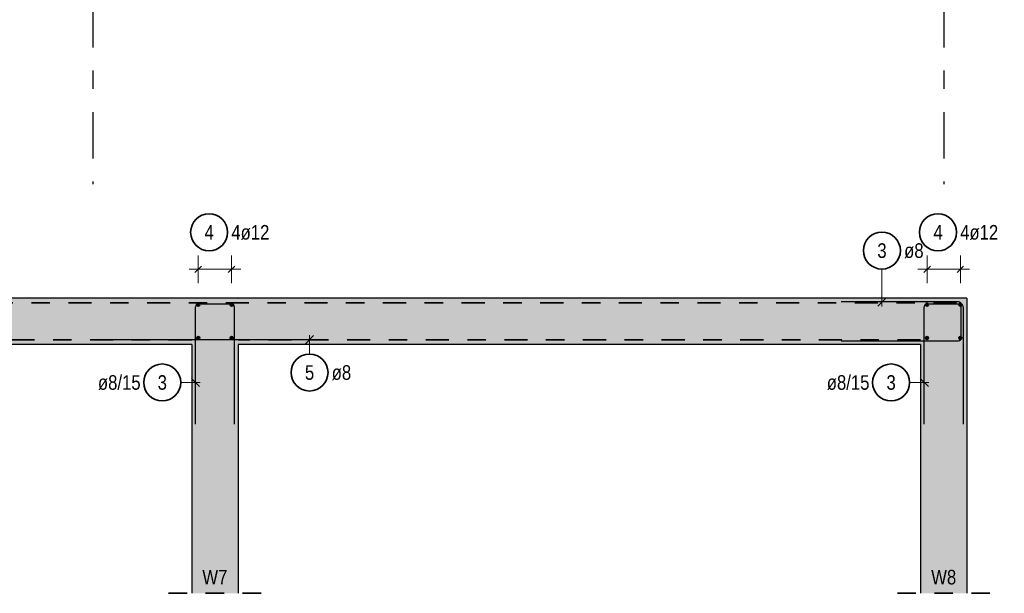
# Model space of a CAD drawing. Header units: millimetres. Extents: x -7.4 to 35.1, y -18.1 to 22.4.
# Tile 34 of 37: x 19.8 to 25.1, y 11.8 to 14.9. Entities that reach past the tile are written whole.
import ezdxf

# ---------------------------------------------------------------- set-up
doc = ezdxf.new("R2010")
doc.units = ezdxf.units.MM
for name, pattern in [('DASHDOT', [1, 0.5, -0.25, 0, -0.25]), ('DASHDOTX2', [2, 1, -0.5, 0, -0.5]), ('HIDDEN', [0.375, 0.25, -0.125])]:
    doc.linetypes.add(name, pattern=pattern)
doc.layers.add('Grundebene', color=7, linetype='Continuous', lineweight=20)
doc.styles.add('Arial Narrow', font='ARIALN.TTF')

msp = doc.modelspace()

# ---------------------------------------------------------------- hatches: boundary and pattern name
at = {"layer": 'Grundebene', "lineweight": 13, "true_color": 0xd7ffd7}
for points in [[(24.878976, 13.159883), (10.263975, 13.159883), (10.263975, 13.409883), (24.878976, 13.409883)], [(20.939346, 13.159883), (20.939346, 11.814496), (20.689346, 11.814496), (20.689346, 13.159883)], [(24.878976, 11.814496), (24.628976, 11.814496), (24.628976, 13.159883), (24.878976, 13.159883)]]:
    msp.add_hatch(color=254, dxfattribs=at).paths.add_polyline_path(points)

# ---------------------------------------------------------------- linework, layer by layer
at = {"color": 5, "linetype": 'Continuous', "lineweight": 18}
for p, q in [((20.724346, 13.491393), (20.724346, 13.641393)), ((20.724346, 13.491393), (20.724346, 13.641393)), ((20.904346, 13.491393), (20.904346, 13.641393)), ((20.904346, 13.491393), (20.904346, 13.641393)), ((24.663976, 13.491393), (24.663976, 13.641393)), ((24.663976, 13.491393), (24.663976, 13.641393)), ((24.843976, 13.491393), (24.843976, 13.641393)), ((24.843976, 13.491393), (24.843976, 13.641393)), ((20.954346, 13.566393), (20.674346, 13.566393)), ((24.419801, 13.567488), (24.419801, 13.364883)), ((24.893976, 13.566393), (24.613976, 13.566393)), ((21.325745, 13.10833), (21.325745, 13.21068)), ((20.629668, 12.954474), (20.734346, 12.954474)), ((24.569298, 12.954474), (24.673976, 12.954474))]:
    msp.add_line(p, q, dxfattribs=at)
at = {"color": 3, "linetype": 'Continuous', "lineweight": 25}
for p, q in [((20.706668, 13.548716), (20.742024, 13.584071)), ((20.706668, 13.548716), (20.742024, 13.584071)), ((20.886668, 13.548716), (20.922024, 13.584071)), ((20.886668, 13.548716), (20.922024, 13.584071)), ((24.646298, 13.548716), (24.681653, 13.584071)), ((24.646298, 13.548716), (24.681653, 13.584071)), ((24.826298, 13.548716), (24.861653, 13.584071)), ((24.826298, 13.548716), (24.861653, 13.584071)), ((20.709346, 12.729883), (20.709346, 13.363883)), ((20.725346, 13.379883), (20.903346, 13.379883)), ((20.919346, 13.363883), (20.919346, 12.729883)), ((24.832976, 13.389883), (24.198976, 13.389883)), ((24.397704, 13.367786), (24.441898, 13.41198)), ((24.648976, 12.729883), (24.648976, 13.363883)), ((24.664976, 13.379883), (24.842976, 13.379883)), ((24.848976, 13.195883), (24.848976, 13.373883)), ((24.858976, 13.363883), (24.858976, 12.729883)), ((21.347842, 13.207777), (21.303648, 13.163583)), ((21.410609, 13.18568), (20.160609, 13.18568)), ((24.198976, 13.179883), (24.832976, 13.179883)), ((20.731443, 12.932377), (20.687249, 12.976571)), ((24.671073, 12.932377), (24.626879, 12.976571))]:
    msp.add_line(p, q, dxfattribs=at)
at = {"color": 2, "linetype": 'DASHDOT', "lineweight": 35, "ltscale": 0.25}
for p, q in [((24.82294, 13.384883), (10.320464, 13.384883)), ((20.689346, 13.184883), (15.139383, 13.184883)), ((24.628976, 13.184883), (20.939346, 13.184883))]:
    msp.add_line(p, q, dxfattribs=at)
at = {"color": 2, "linetype": 'HIDDEN', "lineweight": 35, "ltscale": 0.25}
for p, q in [((21.064346, 11.814496), (20.564346, 11.814496)), ((25.003976, 11.814496), (24.503976, 11.814496))]:
    msp.add_line(p, q, dxfattribs=at)
at = {"color": 2, "linetype": 'Continuous', "lineweight": 35}
for centre in [(20.783152, 13.766393), (24.722782, 13.766393), (24.419801, 13.667488), (21.325745, 13.00833), (20.529668, 12.954474), (24.469298, 12.954474)]:
    msp.add_circle(centre, 0.1, dxfattribs=at)
at = {"color": 4, "linetype": 'Continuous', "lineweight": 50}
for centre, radius in [((20.724346, 13.374883), 0.006), ((20.724346, 13.374883), 0.006), ((20.724346, 13.374883), 0.0054), ((20.724346, 13.374883), 0.0042), ((20.724346, 13.374883), 0.003), ((20.724346, 13.374883), 0.0018), ((20.724346, 13.374883), 0.0006), ((20.904346, 13.374883), 0.006), ((20.904346, 13.374883), 0.006), ((20.904346, 13.374883), 0.0054), ((20.904346, 13.374883), 0.0042), ((20.904346, 13.374883), 0.003), ((20.904346, 13.374883), 0.0018), ((20.904346, 13.374883), 0.0006), ((24.663976, 13.374883), 0.006), ((24.663976, 13.374883), 0.006), ((24.663976, 13.374883), 0.0054), ((24.663976, 13.374883), 0.0042), ((24.663976, 13.374883), 0.003), ((24.663976, 13.374883), 0.0018), ((24.663976, 13.374883), 0.0006), ((24.843976, 13.374883), 0.006), ((24.843976, 13.374883), 0.006), ((24.843976, 13.374883), 0.0054), ((24.843976, 13.374883), 0.0042), ((24.843976, 13.374883), 0.003), ((24.843976, 13.374883), 0.0018), ((24.843976, 13.374883), 0.0006), ((20.724346, 13.194883), 0.006), ((20.724346, 13.194883), 0.006), ((20.724346, 13.194883), 0.0054), ((20.904346, 13.194883), 0.006), ((20.904346, 13.194883), 0.006), ((20.904346, 13.194883), 0.0054), ((24.663976, 13.194883), 0.006), ((24.663976, 13.194883), 0.006), ((24.663976, 13.194883), 0.0054), ((24.843976, 13.194883), 0.006), ((24.843976, 13.194883), 0.006), ((24.843976, 13.194883), 0.0054), ((20.724346, 13.194883), 0.0042), ((20.724346, 13.194883), 0.003), ((20.724346, 13.194883), 0.0018), ((20.724346, 13.194883), 0.0006), ((20.904346, 13.194883), 0.0042), ((20.904346, 13.194883), 0.003), ((20.904346, 13.194883), 0.0018), ((20.904346, 13.194883), 0.0006), ((24.663976, 13.194883), 0.0042), ((24.663976, 13.194883), 0.003), ((24.663976, 13.194883), 0.0018), ((24.663976, 13.194883), 0.0006), ((24.843976, 13.194883), 0.0042), ((24.843976, 13.194883), 0.003), ((24.843976, 13.194883), 0.0018), ((24.843976, 13.194883), 0.0006)]:
    msp.add_circle(centre, radius, dxfattribs=at)
at = {"color": 9, "linetype": 'Continuous', "lineweight": 0}
for centre in [(20.938976, 13.409883), (20.160609, 13.18568), (21.410609, 13.18568)]:
    msp.add_circle(centre, 0.00111, dxfattribs=at)
at = {"color": 3, "linetype": 'Continuous', "lineweight": 25}
for centre, start, end in [((20.725346, 13.363883), 90, 180), ((20.903346, 13.363883), 0, 90), ((24.664976, 13.363883), 90, 180), ((24.832976, 13.373883), 0, 90), ((24.842976, 13.363883), 0, 90), ((24.832976, 13.195883), 270, 0)]:
    msp.add_arc(centre, 0.016, start, end, dxfattribs=at)
at = {"layer": 'Grundebene', "color": 3, "linetype": 'DASHDOTX2', "lineweight": 25, "ltscale": 0.25}
for p, q in [((20.154371, 19.816263), (20.154371, 14.026578)), ((24.754371, 19.816263), (24.754371, 14.026578))]:
    msp.add_line(p, q, dxfattribs=at)
at = {"layer": 'Grundebene', "color": 3, "linetype": 'Continuous', "lineweight": 25}
for p, q in [((24.878976, 13.409883), (10.263975, 13.409883)), ((24.878976, 13.409883), (24.878976, 13.159883)), ((20.689346, 13.159883), (15.139383, 13.159883)), ((20.689346, 13.159883), (20.689346, 11.814496)), ((24.628976, 13.159883), (20.939346, 13.159883)), ((20.939346, 13.159883), (20.939346, 11.814496)), ((24.628976, 13.159883), (24.628976, 11.814496)), ((24.878976, 13.159883), (24.878976, 11.814496))]:
    msp.add_line(p, q, dxfattribs=at)

# ---------------------------------------------------------------- texts
at = {"color": 2, "lineweight": 35, "style": 'Arial Narrow'}
for s, p in [('W7', (20.746524, 11.862519)), ('W8', (24.686154, 11.862519))]:
    msp.add_text(s, height=0.07875, dxfattribs=at).set_placement(p)
at = {"color": 2, "lineweight": 35, "char_height": 0.07875, "attachment_point": 1, "line_spacing_factor": 0.9, "style": 'Arial Narrow'}
for s, insert in [('4', (20.758346, 13.805768)), ('4ø12', (20.903152, 13.805768)), ('4', (24.697976, 13.805768)), ('4ø12', (24.842782, 13.805768)), ('3', (24.394995, 13.706863)), ('ø8', (24.539801, 13.706863)), ('5', (21.300939, 13.047705)), ('ø8', (21.445745, 13.047705)), ('ø8/15', (20.182081, 12.993849)), ('3', (20.504862, 12.993849)), ('ø8/15', (24.12171, 12.993849)), ('3', (24.444492, 12.993849))]:
    msp.add_mtext(s, dxfattribs=dict(at, insert=insert))

doc.saveas('drawing.dxf')
